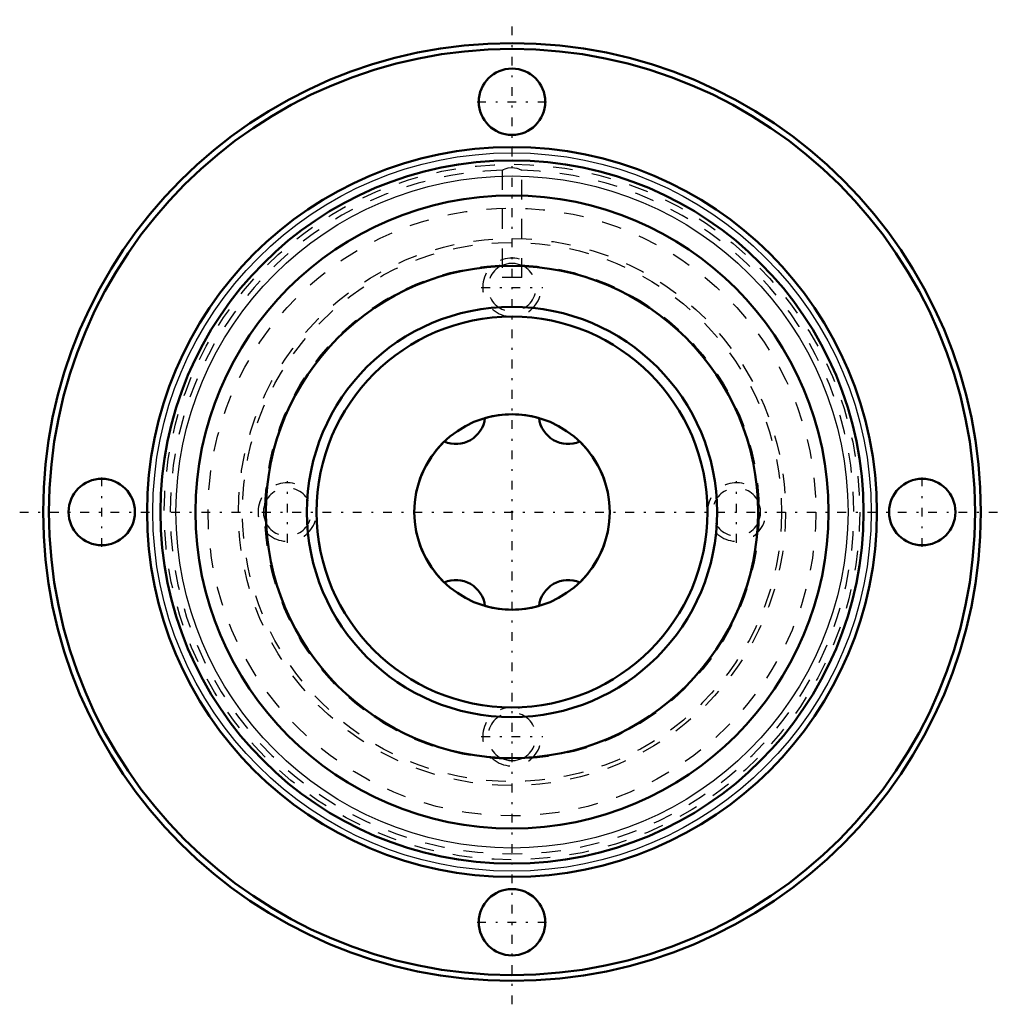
# Model space of a CAD drawing. Header units: millimetres. Extents: x -25.2 to 25.2, y -25.2 to 25.2.
import ezdxf

# ---------------------------------------------------------------- set-up
doc = ezdxf.new("R2010")
doc.units = ezdxf.units.MM
doc.linetypes.add('Center', pattern=[1.5, 0.45, -0.5, 0.05, -0.5])
doc.linetypes.add('Dashed', pattern=[2, 1, -1])
for name, color, linetype, lineweight in [('2d ConnectionPoints', 7, 'Continuous', 50), ('AM_0', 7, 'Continuous', 50), ('AM_4', 3, 'Continuous', 25), ('AM_5', 3, 'Continuous', 25), ('AM_7', 7, 'Center', 25), ('AM_9', 6, 'Dashed', 25)]:
    doc.layers.add(name, color=color, linetype=linetype, lineweight=lineweight)

# ---------------------------------------------------------------- blocks, each defined once
blk = doc.blocks.new('1_LTR_10A_LTRA_ACyl_1_0_in_LTR10A_33L_0_0__2')
at = {"layer": 'AM_0'}
for centre, radius in [((0, 0), 24), ((0, 0), 23.7), ((0, 21), 1.7), ((0, 0), 18.682), ((0, 0), 18), ((0, 0), 16.2), ((0, 0), 12.6), ((0, 0), 10.5), ((0, 0), 10), ((0, 0), 5), ((-21, 0), 1.7), ((21, 0), 1.7), ((0, -21), 1.7)]:
    blk.add_circle(centre, radius, dxfattribs=at)
at = {"layer": 'AM_4'}
for radius in [18.385, 17.2]:
    blk.add_circle((0, 0), radius, dxfattribs=at)
at = {"layer": 'AM_7'}
for p, q in [((0, -25.2), (0, 25.2)), ((-1.785, 21), (1.785, 21)), ((-1.575, 11.5), (1.575, 11.5)), ((-21, -1.785), (-21, 1.785)), ((-11.5, -1.575), (-11.5, 1.575)), ((11.5, -1.575), (11.5, 1.575)), ((21, -1.785), (21, 1.785)), ((-25.2, 0), (25.2, 0)), ((-1.575, -11.5), (1.575, -11.5)), ((-1.785, -21), (1.785, -21))]:
    blk.add_line(p, q, dxfattribs=at)
at = {"layer": 'AM_9'}
for p, q in [((-0.5, 17.496), (-0.5, 12)), ((0.368, 17.555), (0.343, 17.565)), ((0.5, 12), (0.5, 17.494)), ((0.5, 12), (-0.5, 12))]:
    blk.add_line(p, q, dxfattribs=at)
for points in [[(-0.5, 17.493), (-0.489, 17.498), (-0.448, 17.519)], [(-0.448, 17.519), (-0.438, 17.524), (-0.344, 17.565), (-0.202, 17.61), (-0.032, 17.633), (0.121, 17.625), (0.253, 17.596), (0.343, 17.565)], [(0.343, 17.565), (0.374, 17.553), (0.465, 17.511), (0.5, 17.493), (0.5, 17.493)], [(0.456, 12.642), (0.155, 12.72), (-0.165, 12.718), (-0.456, 12.642)], [(-12.642, 0.456), (-12.72, 0.155), (-12.718, -0.165), (-12.642, -0.456)], [(12.642, -0.456), (12.72, -0.155), (12.718, 0.165), (12.642, 0.456)], [(-0.456, -12.642), (-0.155, -12.72), (0.165, -12.718), (0.456, -12.642)]]:
    blk.add_lwpolyline(points, dxfattribs=at)
for radius in [17.8, 15.556, 14, 13.8, 12.65]:
    blk.add_circle((0, 0), radius, dxfattribs=at)
for centre, radius, start, end in [((0, 0), 17.5, 91.6189, 88.3702), ((0, 11.5), 1.229, 111.7747, 68.2253), ((-11.5, 0), 1.23, 201.7747, 158.2253), ((11.5, 0), 1.23, 21.7747, 338.2253), ((0, -11.5), 1.23, 291.7747, 248.2253)]:
    blk.add_arc(centre, radius, start, end, dxfattribs=at)
blk = doc.blocks.new('2_LTR_10A_LTRA_ACyl_2_0_in_LTR10A_33L_0_0__2')
at = {"layer": 'AM_0'}
for centre, radius in [((0, 0), 24), ((0, 0), 23.7), ((0, 21), 1.7), ((0, 0), 18.682), ((0, 0), 18), ((0, 0), 16.2), ((0, 0), 12.6), ((0, 0), 10.5), ((0, 0), 10), ((0, 0), 5), ((-21, 0), 1.7), ((21, 0), 1.7), ((0, -21), 1.7)]:
    blk.add_circle(centre, radius, dxfattribs=at)
at = {"layer": 'AM_4'}
for radius in [18.385, 17.2]:
    blk.add_circle((0, 0), radius, dxfattribs=at)
at = {"layer": 'AM_5', "linetype": 'Dashed'}
for centre in [(0, 11.5), (-11.5, 0), (11.5, 0), (0, -11.5)]:
    blk.add_arc(centre, 1.5, 75, 15, dxfattribs=at)
at = {"layer": 'AM_9'}
for p, q in [((-0.5, 17.496), (-0.5, 12)), ((0.368, 17.555), (0.343, 17.565)), ((0.343, 17.565), (0.372, 17.553)), ((0.5, 12), (0.5, 17.494)), ((0.5, 12), (-0.5, 12))]:
    blk.add_line(p, q, dxfattribs=at)
for points in [[(-0.5, 17.493), (-0.489, 17.498), (-0.448, 17.519)], [(-0.448, 17.519), (-0.438, 17.524), (-0.344, 17.565), (-0.202, 17.61), (-0.032, 17.633), (0.121, 17.625), (0.253, 17.596), (0.343, 17.565)], [(0.372, 17.553), (0.374, 17.553), (0.465, 17.511), (0.5, 17.493), (0.5, 17.493)], [(0.456, 12.642), (0.155, 12.72), (-0.165, 12.718), (-0.456, 12.642)], [(-12.642, 0.456), (-12.72, 0.155), (-12.718, -0.165), (-12.642, -0.456)], [(12.642, -0.456), (12.72, -0.155), (12.718, 0.165), (12.642, 0.456)], [(-0.456, -12.642), (-0.155, -12.72), (0.165, -12.718), (0.456, -12.642)]]:
    blk.add_lwpolyline(points, dxfattribs=at)
for radius in [17.8, 15.556, 14, 13.8, 12.65]:
    blk.add_circle((0, 0), radius, dxfattribs=at)
for centre, radius, start, end in [((0, 0), 17.5, 91.6189, 88.3702), ((0, 11.5), 1.229, 111.7747, 68.2253), ((-11.5, 0), 1.23, 201.7747, 158.2253), ((11.5, 0), 1.23, 21.7747, 338.2253), ((0, -11.5), 1.23, 291.7747, 248.2253)]:
    blk.add_arc(centre, radius, start, end, dxfattribs=at)
blk = doc.blocks.new('3_LTR_10A33_LTRA_Shaft_0_in_LTR10A_33L_0_0__2')
at = {"layer": 'AM_0'}
for centre, radius, start, end in [((-2.875, 4.98), 1.5, 246.7144, 353.2856), ((0, 0), 5, 73.9153, 106.0847), ((2.875, 4.98), 1.5, 186.7144, 293.2856), ((0, 0), 5, 133.9153, 226.0847), ((0, 0), 5, 313.9153, 46.0847), ((-2.875, -4.98), 1.5, 6.7144, 113.2856), ((2.875, -4.98), 1.5, 66.7144, 173.2856), ((0, 0), 5, 253.9153, 286.0847)]:
    blk.add_arc(centre, radius, start, end, dxfattribs=at)

msp = doc.modelspace()

# ---------------------------------------------------------------- linework, layer by layer
at = {"layer": '2d ConnectionPoints'}
msp.add_point((0, 0), dxfattribs=at)
msp.add_point((0, 0), dxfattribs=at)
msp.add_point((0, 0), dxfattribs=at)

# ---------------------------------------------------------------- block references
for name in ['1_LTR_10A_LTRA_ACyl_1_0_in_LTR10A_33L_0_0__2', '2_LTR_10A_LTRA_ACyl_2_0_in_LTR10A_33L_0_0__2', '3_LTR_10A33_LTRA_Shaft_0_in_LTR10A_33L_0_0__2']:
    msp.add_blockref(name, (0, 0))

doc.saveas('drawing.dxf')
